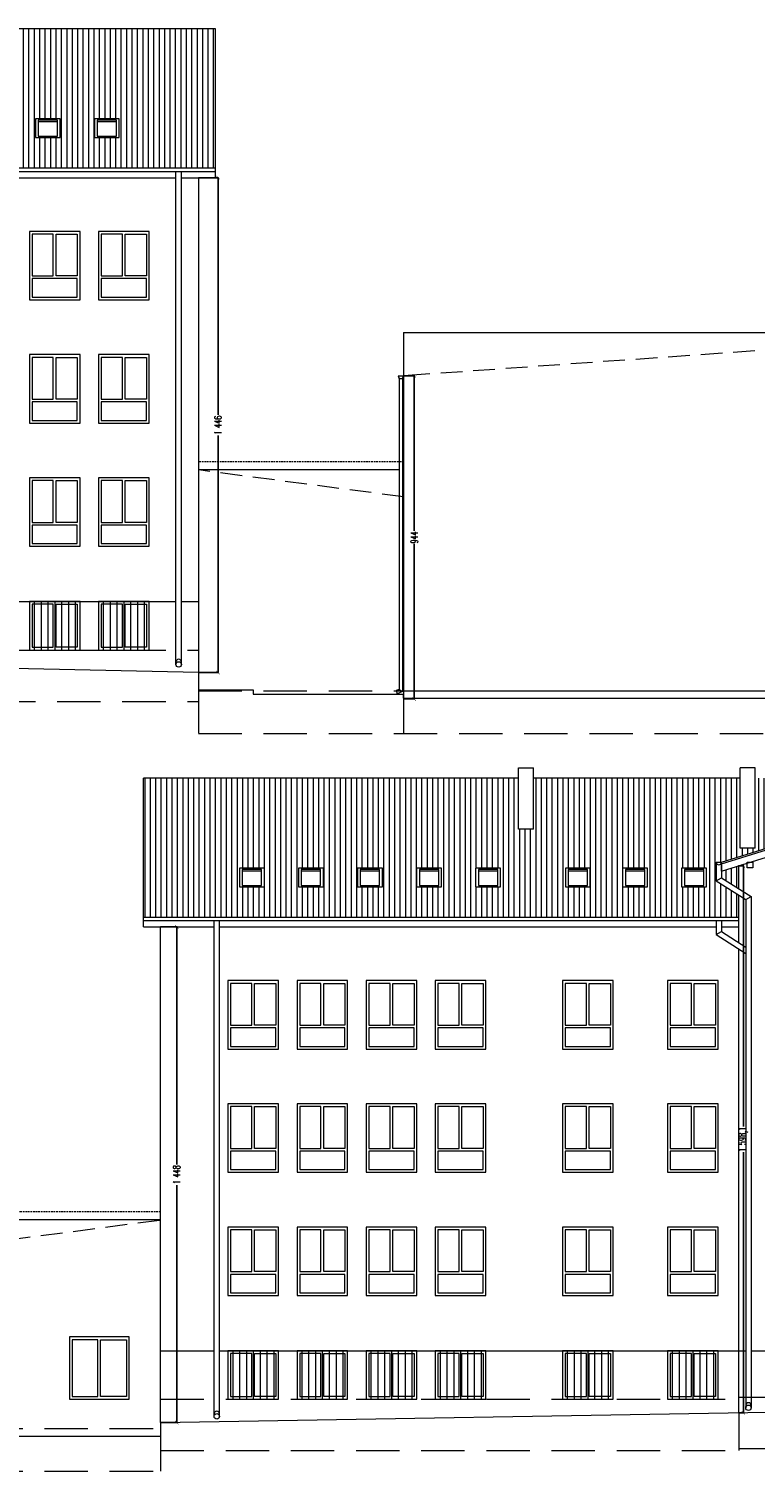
# Model space of a CAD drawing. Header units: centimetres. Extents: x -169503 to -110243, y -22061 to 11368.
# Tile 26 of 37: x -145523 to -143400, y -2502 to 1711. Entities that reach past the tile are written whole.
import ezdxf

# ---------------------------------------------------------------- set-up
doc = ezdxf.new("R2010")
doc.units = ezdxf.units.CM
doc.header["$LTSCALE"] = 10
for name, pattern in [('DASHED', [0.75, 0.5, -0.25]), ('KRESKOWA', [19.05, 12.7, -6.35]), ('UKRYTE', [9.525, 6.35, -3.175])]:
    doc.linetypes.add(name, pattern=pattern)
doc.layers.get('0').update_dxf_attribs({"color": 250})
doc.layers.get('Defpoints').update_dxf_attribs({"color": 250})
for name, color, linetype, lineweight in [('_KRATY', 250, 'Continuous', 15), ('_OKNA', 250, 'Continuous', 15), ('_SC', 250, 'Continuous', 15), ('_WID', 250, 'Continuous', 15)]:
    doc.layers.add(name, color=color, linetype=linetype, lineweight=lineweight)
doc.styles.add('styl1', font='Simplex.SHX', dxfattribs={"width": 0.7})
doc.dimstyles.new('100', dxfattribs={"dimtxt": 20, "dimasz": 10, "dimexe": 1.25, "dimexo": 0, "dimtad": 0, "dimdec": 1, "dimdsep": 46, "dimlunit": 6, "dimtxsty": 'styl1', "dimblk1": 'ARCHTICK', "dimblk2": 'ARCHTICK', "dimsah": 1, "dimcen": 5, "dimclrt": 256, "dimadec": 0, "dimazin": 0, "dimtfac": 1, "dimtdec": 1, "dimtmove": 0, "dimatfit": 3, "dimldrblk": 'ARCHTICK', "dimfxl": 1.25, "dimtolj": 1, "dimtzin": 0, "dimarcsym": 0})

# ---------------------------------------------------------------- blocks, each defined once
blk = doc.blocks.new('_ARCHTICK')
at = {"color": 0, "linetype": 'ByBlock', "const_width": 0.15}
blk.add_lwpolyline([(-0.5, -0.5), (0.5, 0.5)], dxfattribs=at)
blk = doc.blocks.new('*D178')
at = {"layer": '_WID', "color": 0, "lineweight": -2}
for p, q in [((-145027.5, 1276.7), (-144968.8, 1276.7)), ((-144970.1, 1276.7), (-144970.1, 583.6)), ((-144970.1, -169.3), (-144970.1, 523.7)), ((-145027.8, -169.3), (-144968.8, -169.3))]:
    blk.add_line(p, q, dxfattribs=at)
at = {"layer": 'Defpoints', "color": 0}
for p in [(-145027.5, 1276.7), (-144970.1, 1276.7), (-145027.8, -169.3)]:
    blk.add_point(p, dxfattribs=at)
at = {"layer": '_WID', "color": 0, "lineweight": -2, "xscale": 10, "yscale": 10, "zscale": 10}
for p, rotation in [((-144970.1, 1276.7), 90), ((-144970.1, -169.3), 270)]:
    blk.add_blockref('_ARCHTICK', p, dxfattribs=dict(at, rotation=rotation))
at = {"layer": '_WID', "insert": (-144970.1, 553.7), "char_height": 20, "attachment_point": 5, "rotation": 90, "style": 'styl1'}
blk.add_mtext('\\A1;1\xa0446', dxfattribs=at)
blk = doc.blocks.new('*D180')
at = {"layer": '_WID', "color": 0, "lineweight": -2}
for p, q in [((-144427.8, 697.7), (-144395.4, 697.7)), ((-144396.6, 697.7), (-144396.6, 244.6)), ((-144396.6, -246.3), (-144396.6, 206.7)), ((-144427.8, -246.3), (-144395.4, -246.3))]:
    blk.add_line(p, q, dxfattribs=at)
at = {"layer": 'Defpoints', "color": 0}
for p in [(-144427.8, 697.7), (-144427.8, -246.3), (-144396.6, -246.3)]:
    blk.add_point(p, dxfattribs=at)
at = {"layer": '_WID', "color": 0, "lineweight": -2, "xscale": 10, "yscale": 10, "zscale": 10}
for p, rotation in [((-144396.6, 697.7), 90), ((-144396.6, -246.3), 270)]:
    blk.add_blockref('_ARCHTICK', p, dxfattribs=dict(at, rotation=rotation))
at = {"layer": '_WID', "insert": (-144396.6, 225.7), "char_height": 20, "attachment_point": 5, "rotation": 90, "style": 'styl1'}
blk.add_mtext('\\A1;944', dxfattribs=at)
blk = doc.blocks.new('*D183')
at = {"layer": '_WID', "color": 0, "lineweight": -2}
for p, q in [((-143448.4, -733.5), (-143433.4, -733.5)), ((-143434.6, -733.5), (-143434.6, -1495.2)), ((-143434.6, -2331.6), (-143434.6, -1569.8)), ((-143448.4, -2331.6), (-143433.4, -2331.6))]:
    blk.add_line(p, q, dxfattribs=at)
at = {"layer": 'Defpoints', "color": 0}
for p in [(-143448.4, -733.5), (-143448.4, -2331.6), (-143434.6, -2331.6)]:
    blk.add_point(p, dxfattribs=at)
at = {"layer": '_WID', "color": 0, "lineweight": -2, "xscale": 10, "yscale": 10, "zscale": 10}
for p, rotation in [((-143434.6, -733.5), 90), ((-143434.6, -2331.6), 270)]:
    blk.add_blockref('_ARCHTICK', p, dxfattribs=dict(at, rotation=rotation))
at = {"layer": '_WID', "insert": (-143434.6, -1532.5), "char_height": 20, "attachment_point": 5, "rotation": 90, "style": 'styl1'}
blk.add_mtext('\\A1;1\xa0598,1', dxfattribs=at)
blk = doc.blocks.new('*D184')
at = {"layer": '_WID', "color": 0, "lineweight": -2}
for p, q in [((-145138.4, -912.2), (-145089.7, -912.2)), ((-145091, -912.2), (-145091, -1605.9)), ((-145091, -2360.2), (-145091, -1666.5)), ((-145138.4, -2360.2), (-145089.7, -2360.2))]:
    blk.add_line(p, q, dxfattribs=at)
at = {"layer": 'Defpoints', "color": 0}
for p in [(-145138.4, -912.2), (-145091, -912.2), (-145138.4, -2360.2)]:
    blk.add_point(p, dxfattribs=at)
at = {"layer": '_WID', "color": 0, "lineweight": -2, "xscale": 10, "yscale": 10, "zscale": 10}
for p, rotation in [((-145091, -912.2), 90), ((-145091, -2360.2), 270)]:
    blk.add_blockref('_ARCHTICK', p, dxfattribs=dict(at, rotation=rotation))
at = {"layer": '_WID', "insert": (-145091, -1636.2), "char_height": 20, "attachment_point": 5, "rotation": 90, "style": 'styl1'}
blk.add_mtext('\\A1;1\xa0448', dxfattribs=at)

msp = doc.modelspace()

# ---------------------------------------------------------------- hatches: boundary and pattern name
at = {"layer": '_OKNA'}
h = msp.add_hatch(dxfattribs=at)
h.set_pattern_fill('ANSI31', color=256, scale=5, angle=45)
h.set_pattern_definition([(90, (-15046.206, 544.223), (-15.875, 3e-15), [])])
h.paths.add_polyline_path([(-149166.84, 1711.48), (-150042.72, 1711.48), (-150042.72, 1304.17), (-144977.77, 1304.17), (-144977.77, 1711.48), (-146073.99, 1711.48), (-146073.99, 1485.45), (-146117.99, 1485.45), (-146117.99, 1711.48), (-146446.1, 1711.48), (-146446.1, 1485.45), (-146490.1, 1485.45), (-146490.1, 1711.48), (-147521.46, 1711.48), (-147521.46, 1485.45), (-147565.46, 1485.45), (-147565.46, 1711.48), (-147812.84, 1711.48), (-147812.84, 1435.67), (-147856.84, 1435.67), (-147856.84, 1711.48), (-148072.84, 1711.48), (-148072.84, 1485.45), (-148116.84, 1485.45), (-148116.84, 1711.48), (-148902.5, 1711.48), (-148902.5, 1485.45), (-148946.5, 1485.45), (-148946.5, 1711.48), (-149122.84, 1711.48), (-149122.84, 1485.45), (-149166.84, 1485.45)])
h.paths.add_polyline_path([(-149452.49, 1448.76), (-149452.49, 1393.91), (-149524.99, 1393.91), (-149524.99, 1448.76)], flags=16)
h.paths.add_polyline_path([(-149460.49, 1444.76), (-149460.49, 1397.91), (-149516.99, 1397.91), (-149516.99, 1444.76)], flags=0)
h.paths.add_polyline_path([(-149352.49, 1448.76), (-149279.99, 1448.76), (-149279.99, 1393.91), (-149352.49, 1393.91)], flags=16)
h.paths.add_polyline_path([(-149344.49, 1444.76), (-149287.99, 1444.76), (-149287.99, 1397.91), (-149344.49, 1397.91)], flags=0)
h.paths.add_polyline_path([(-149053.04, 1448.76), (-148980.54, 1448.76), (-148980.54, 1393.91), (-149053.04, 1393.91)], flags=16)
h.paths.add_polyline_path([(-149045.04, 1444.76), (-148988.54, 1444.76), (-148988.54, 1397.91), (-149045.04, 1397.91)], flags=0)
h.paths.add_polyline_path([(-148880.54, 1448.76), (-148808.04, 1448.76), (-148808.04, 1393.91), (-148880.54, 1393.91)], flags=16)
h.paths.add_polyline_path([(-148872.54, 1444.76), (-148816.04, 1444.76), (-148816.04, 1397.91), (-148872.54, 1397.91)], flags=0)
h.paths.add_polyline_path([(-148708.04, 1448.76), (-148635.55, 1448.76), (-148635.55, 1393.91), (-148708.04, 1393.91)], flags=16)
h.paths.add_polyline_path([(-148700.04, 1444.76), (-148643.55, 1444.76), (-148643.55, 1397.91), (-148700.04, 1397.91)], flags=0)
h.paths.add_polyline_path([(-148535.55, 1448.76), (-148463.05, 1448.76), (-148463.05, 1393.91), (-148535.55, 1393.91)], flags=16)
h.paths.add_polyline_path([(-148527.55, 1444.76), (-148471.05, 1444.76), (-148471.05, 1397.91), (-148527.55, 1397.91)], flags=0)
h.paths.add_polyline_path([(-148363.05, 1448.76), (-148290.55, 1448.76), (-148290.55, 1393.91), (-148363.05, 1393.91)], flags=16)
h.paths.add_polyline_path([(-148355.05, 1444.76), (-148298.55, 1444.76), (-148298.55, 1397.91), (-148355.05, 1397.91)], flags=0)
h.paths.add_polyline_path([(-148190.55, 1448.76), (-148118.05, 1448.76), (-148118.05, 1393.91), (-148190.55, 1393.91)], flags=16)
h.paths.add_polyline_path([(-148182.55, 1444.76), (-148126.05, 1444.76), (-148126.05, 1397.91), (-148182.55, 1397.91)], flags=0)
h.paths.add_polyline_path([(-148018.05, 1448.76), (-147945.56, 1448.76), (-147945.56, 1393.91), (-148018.05, 1393.91)], flags=16)
h.paths.add_polyline_path([(-148010.05, 1444.76), (-147953.56, 1444.76), (-147953.56, 1397.91), (-148010.05, 1397.91)], flags=0)
h.paths.add_polyline_path([(-147743.04, 1448.76), (-147670.54, 1448.76), (-147670.54, 1393.91), (-147743.04, 1393.91)], flags=16)
h.paths.add_polyline_path([(-147735.04, 1444.76), (-147678.54, 1444.76), (-147678.54, 1397.91), (-147735.04, 1397.91)], flags=0)
h.paths.add_polyline_path([(-147570.54, 1448.76), (-147498.04, 1448.76), (-147498.04, 1393.91), (-147570.54, 1393.91)], flags=16)
h.paths.add_polyline_path([(-147562.54, 1444.76), (-147506.04, 1444.76), (-147506.04, 1397.91), (-147562.54, 1397.91)], flags=0)
h.paths.add_polyline_path([(-147398.04, 1448.76), (-147325.55, 1448.76), (-147325.55, 1393.91), (-147398.04, 1393.91)], flags=16)
h.paths.add_polyline_path([(-147390.04, 1444.76), (-147333.55, 1444.76), (-147333.55, 1397.91), (-147390.04, 1397.91)], flags=0)
h.paths.add_polyline_path([(-147225.55, 1448.76), (-147153.05, 1448.76), (-147153.05, 1393.91), (-147225.55, 1393.91)], flags=16)
h.paths.add_polyline_path([(-147217.55, 1444.76), (-147161.05, 1444.76), (-147161.05, 1397.91), (-147217.55, 1397.91)], flags=0)
h.paths.add_polyline_path([(-147053.05, 1448.76), (-146980.55, 1448.76), (-146980.55, 1393.91), (-147053.05, 1393.91)], flags=16)
h.paths.add_polyline_path([(-147045.05, 1444.76), (-146988.55, 1444.76), (-146988.55, 1397.91), (-147045.05, 1397.91)], flags=0)
h.paths.add_polyline_path([(-146880.55, 1448.76), (-146808.05, 1448.76), (-146808.05, 1393.91), (-146880.55, 1393.91)], flags=16)
h.paths.add_polyline_path([(-146872.55, 1444.76), (-146816.05, 1444.76), (-146816.05, 1397.91), (-146872.55, 1397.91)], flags=0)
h.paths.add_polyline_path([(-146708.05, 1448.76), (-146635.56, 1448.76), (-146635.56, 1393.91), (-146708.05, 1393.91)], flags=16)
h.paths.add_polyline_path([(-146700.05, 1444.76), (-146643.56, 1444.76), (-146643.56, 1397.91), (-146700.05, 1397.91)], flags=0)
h.paths.add_polyline_path([(-146021.3, 1448.76), (-145948.8, 1448.76), (-145948.8, 1393.91), (-146021.3, 1393.91)], flags=16)
h.paths.add_polyline_path([(-146013.3, 1444.76), (-145956.8, 1444.76), (-145956.8, 1397.91), (-146013.3, 1397.91)], flags=0)
h.paths.add_polyline_path([(-145848.8, 1448.76), (-145776.3, 1448.76), (-145776.3, 1393.91), (-145848.8, 1393.91)], flags=16)
h.paths.add_polyline_path([(-145840.8, 1444.76), (-145784.3, 1444.76), (-145784.3, 1397.91), (-145840.8, 1397.91)], flags=0)
h.paths.add_polyline_path([(-145676.3, 1448.76), (-145603.8, 1448.76), (-145603.8, 1393.91), (-145676.3, 1393.91)], flags=16)
h.paths.add_polyline_path([(-145668.3, 1444.76), (-145611.8, 1444.76), (-145611.8, 1397.91), (-145668.3, 1397.91)], flags=0)
h.paths.add_polyline_path([(-145503.8, 1448.76), (-145431.31, 1448.76), (-145431.31, 1393.91), (-145503.8, 1393.91)], flags=16)
h.paths.add_polyline_path([(-145495.8, 1444.76), (-145439.31, 1444.76), (-145439.31, 1397.91), (-145495.8, 1397.91)], flags=0)
h.paths.add_polyline_path([(-145331.31, 1448.76), (-145258.81, 1448.76), (-145258.81, 1393.91), (-145331.31, 1393.91)], flags=16)
h.paths.add_polyline_path([(-145323.31, 1444.76), (-145266.81, 1444.76), (-145266.81, 1397.91), (-145323.31, 1397.91)], flags=0)
h = msp.add_hatch(dxfattribs=at)
h.set_pattern_fill('ANSI31', color=256, scale=5, angle=45)
h.set_pattern_definition([(90, (-25644.946, -1644.63), (-15.875, 3e-15), [])])
h.paths.add_polyline_path([(-140956.33, -740.09), (-140956.33, -794.94), (-141028.83, -794.94), (-141028.83, -740.09)], flags=16)
h.paths.add_polyline_path([(-140964.33, -744.09), (-140964.33, -790.94), (-141020.83, -790.94), (-141020.83, -744.09)], flags=0)
h.paths.add_polyline_path([(-140740.83, -740.09), (-140668.33, -740.09), (-140668.33, -794.94), (-140740.83, -794.94)], flags=16)
h.paths.add_polyline_path([(-140732.83, -744.09), (-140676.33, -744.09), (-140676.33, -790.94), (-140732.83, -790.94)], flags=0)
h.paths.add_polyline_path([(-141128.83, -740.09), (-141128.83, -794.94), (-141201.33, -794.94), (-141201.33, -740.09)], flags=16)
h.paths.add_polyline_path([(-141136.83, -744.09), (-141136.83, -790.94), (-141193.33, -790.94), (-141193.33, -744.09)], flags=0)
h.paths.add_polyline_path([(-140568.33, -740.09), (-140495.83, -740.09), (-140495.83, -794.94), (-140568.33, -794.94)], flags=16)
h.paths.add_polyline_path([(-140560.33, -744.09), (-140503.83, -744.09), (-140503.83, -790.94), (-140560.33, -790.94)], flags=0)
h.paths.add_polyline_path([(-141301.33, -740.09), (-141301.33, -794.94), (-141373.82, -794.94), (-141373.82, -740.09)], flags=16)
h.paths.add_polyline_path([(-141309.33, -744.09), (-141309.33, -790.94), (-141365.82, -790.94), (-141365.82, -744.09)], flags=0)
h.paths.add_polyline_path([(-140395.83, -740.09), (-140323.33, -740.09), (-140323.33, -794.94), (-140395.83, -794.94)], flags=16)
h.paths.add_polyline_path([(-140387.83, -744.09), (-140331.33, -744.09), (-140331.33, -790.94), (-140387.83, -790.94)], flags=0)
h.paths.add_polyline_path([(-141468.75, -740.09), (-141468.75, -794.94), (-141541.25, -794.94), (-141541.25, -740.09)], flags=16)
h.paths.add_polyline_path([(-141476.75, -744.09), (-141476.75, -790.94), (-141533.25, -790.94), (-141533.25, -744.09)], flags=0)
h.paths.add_polyline_path([(-141671.78, -740.09), (-141671.78, -794.94), (-141744.28, -794.94), (-141744.28, -740.09)], flags=16)
h.paths.add_polyline_path([(-141679.78, -744.09), (-141679.78, -790.94), (-141736.28, -790.94), (-141736.28, -744.09)], flags=0)
h.paths.add_polyline_path([(-141839.2, -740.09), (-141839.2, -794.94), (-141911.7, -794.94), (-141911.7, -740.09)], flags=16)
h.paths.add_polyline_path([(-141847.2, -744.09), (-141847.2, -790.94), (-141903.7, -790.94), (-141903.7, -744.09)], flags=0)
h.paths.add_polyline_path([(-143542.54, -740.09), (-143542.54, -794.94), (-143615.03, -794.94), (-143615.03, -740.09)], flags=16)
h.paths.add_polyline_path([(-143550.54, -744.09), (-143550.54, -790.94), (-143607.03, -790.94), (-143607.03, -744.09)], flags=0)
h.paths.add_polyline_path([(-143715.03, -740.09), (-143715.03, -794.94), (-143787.53, -794.94), (-143787.53, -740.09)], flags=16)
h.paths.add_polyline_path([(-143723.03, -744.09), (-143723.03, -790.94), (-143779.53, -790.94), (-143779.53, -744.09)], flags=0)
h.paths.add_polyline_path([(-143882.46, -740.09), (-143882.46, -794.94), (-143954.95, -794.94), (-143954.95, -740.09)], flags=16)
h.paths.add_polyline_path([(-143890.46, -744.09), (-143890.46, -790.94), (-143946.95, -790.94), (-143946.95, -744.09)], flags=0)
h.paths.add_polyline_path([(-144144.8, -740.09), (-144144.8, -794.94), (-144217.3, -794.94), (-144217.3, -740.09)], flags=16)
h.paths.add_polyline_path([(-144152.8, -744.09), (-144152.8, -790.94), (-144209.3, -790.94), (-144209.3, -744.09)], flags=0)
h.paths.add_polyline_path([(-144317.3, -740.09), (-144317.3, -794.94), (-144389.8, -794.94), (-144389.8, -740.09)], flags=16)
h.paths.add_polyline_path([(-144325.3, -744.09), (-144325.3, -790.94), (-144381.8, -790.94), (-144381.8, -744.09)], flags=0)
h.paths.add_polyline_path([(-144489.8, -740.09), (-144489.8, -794.94), (-144562.29, -794.94), (-144562.29, -740.09)], flags=16)
h.paths.add_polyline_path([(-144497.8, -744.09), (-144497.8, -790.94), (-144554.29, -790.94), (-144554.29, -744.09)], flags=0)
h.paths.add_polyline_path([(-144662.29, -740.09), (-144662.29, -794.94), (-144734.79, -794.94), (-144734.79, -740.09)], flags=16)
h.paths.add_polyline_path([(-144670.29, -744.09), (-144670.29, -790.94), (-144726.79, -790.94), (-144726.79, -744.09)], flags=0)
h.paths.add_polyline_path([(-144834.79, -740.09), (-144834.79, -794.94), (-144907.29, -794.94), (-144907.29, -740.09)], flags=16)
h.paths.add_polyline_path([(-144842.79, -744.09), (-144842.79, -790.94), (-144899.29, -790.94), (-144899.29, -744.09)], flags=0)
h.paths.add_polyline_path([(-143498.37, -749.04), (-143498.37, -768.42), (-143448.37, -800.34), (-143448.37, -733.47)])
h.paths.add_polyline_path([(-143514.37, -722.86), (-143498.37, -722.86), (-142710.37, -477.37), (-143400.15, -477.37), (-143400.15, -681.8), (-143444.15, -681.8), (-143444.15, -477.37), (-144048.15, -477.37), (-144048.15, -626.8), (-144092.15, -626.8), (-144092.15, -477.37), (-145188.37, -477.37), (-145188.37, -884.68), (-143448.37, -884.68), (-143448.37, -819.32), (-143514.37, -777.19)])
h.paths.add_polyline_path([(-141906.37, -777.19), (-141972.37, -819.32), (-141972.37, -884.68), (-140123.41, -884.68), (-140123.41, -477.37), (-141603.37, -477.37), (-141603.37, -626.8), (-141647.37, -626.8), (-141647.37, -477.37), (-141976.6, -477.37), (-141976.6, -681.8), (-142020.6, -681.8), (-142020.6, -477.37), (-142710.37, -477.37), (-141922.37, -722.86), (-141906.37, -722.86)])
h.paths.add_polyline_path([(-141972.37, -800.34), (-141922.37, -768.42), (-141922.37, -749.04), (-141972.37, -733.47)])

# ---------------------------------------------------------------- linework, layer by layer
at = {"layer": '_KRATY'}
for p, q in [((-145507.72, 38.69), (-145507.72, -103.31)), ((-145487.72, 38.69), (-145487.72, -103.31)), ((-145467.72, 38.69), (-145467.72, -103.31)), ((-145447.72, 38.69), (-145447.72, -103.31)), ((-145427.72, 38.69), (-145427.72, -103.31)), ((-145407.72, 38.69), (-145407.72, -103.31)), ((-145387.72, 38.69), (-145387.72, -103.31)), ((-145305.72, 38.69), (-145305.72, -103.31)), ((-145285.72, 38.69), (-145285.72, -103.31)), ((-145265.72, 38.69), (-145265.72, -103.31)), ((-145245.72, 38.69), (-145245.72, -103.31)), ((-145225.72, 38.69), (-145225.72, -103.31)), ((-145205.72, 38.69), (-145205.72, -103.31)), ((-145185.72, 38.69), (-145185.72, -103.31)), ((-144927.37, -2150.17), (-144927.37, -2292.17)), ((-144907.37, -2150.17), (-144907.37, -2292.17)), ((-144887.37, -2150.17), (-144887.37, -2292.17)), ((-144867.37, -2150.17), (-144867.37, -2292.17)), ((-144847.37, -2150.17), (-144847.37, -2292.17)), ((-144827.37, -2150.17), (-144827.37, -2292.17)), ((-144807.37, -2150.17), (-144807.37, -2292.17)), ((-144725.37, -2150.17), (-144725.37, -2292.17)), ((-144705.37, -2150.17), (-144705.37, -2292.17)), ((-144685.37, -2150.17), (-144685.37, -2292.17)), ((-144665.37, -2150.17), (-144665.37, -2292.17)), ((-144645.37, -2150.17), (-144645.37, -2292.17)), ((-144625.37, -2150.17), (-144625.37, -2292.17)), ((-144605.37, -2150.17), (-144605.37, -2292.17)), ((-144523.37, -2150.17), (-144523.37, -2292.17)), ((-144503.37, -2150.17), (-144503.37, -2292.17)), ((-144483.37, -2150.17), (-144483.37, -2292.17)), ((-144463.37, -2150.17), (-144463.37, -2292.17)), ((-144443.37, -2150.17), (-144443.37, -2292.17)), ((-144423.37, -2150.17), (-144423.37, -2292.17)), ((-144403.37, -2150.17), (-144403.37, -2292.17)), ((-144321.37, -2150.17), (-144321.37, -2292.17)), ((-144301.37, -2150.17), (-144301.37, -2292.17)), ((-144281.37, -2150.17), (-144281.37, -2292.17)), ((-144261.37, -2150.17), (-144261.37, -2292.17)), ((-144241.37, -2150.17), (-144241.37, -2292.17)), ((-144221.37, -2150.17), (-144221.37, -2292.17)), ((-144201.37, -2150.17), (-144201.37, -2292.17)), ((-143949.37, -2150.17), (-143949.37, -2292.17)), ((-143929.37, -2150.17), (-143929.37, -2292.17)), ((-143909.37, -2150.17), (-143909.37, -2292.17)), ((-143889.37, -2150.17), (-143889.37, -2292.17)), ((-143869.37, -2150.17), (-143869.37, -2292.17)), ((-143849.37, -2150.17), (-143849.37, -2292.17)), ((-143829.37, -2150.17), (-143829.37, -2292.17)), ((-143642.37, -2150.17), (-143642.37, -2292.17)), ((-143622.37, -2150.17), (-143622.37, -2292.17)), ((-143602.37, -2150.17), (-143602.37, -2292.17)), ((-143582.37, -2150.17), (-143582.37, -2292.17)), ((-143562.37, -2150.17), (-143562.37, -2292.17)), ((-143542.37, -2150.17), (-143542.37, -2292.17)), ((-143522.37, -2150.17), (-143522.37, -2292.17))]:
    msp.add_line(p, q, dxfattribs=at)
at = {"layer": '_OKNA'}
for p, q in [((-145495.8, 1440.76, -3226.13), (-145439.31, 1440.76, -3226.13)), ((-145323.31, 1440.76, -3226.13), (-145266.81, 1440.76, -3226.13)), ((-144899.29, -748.09, 3223.85), (-144842.79, -748.09, 3223.85)), ((-144726.79, -748.09, 3223.85), (-144670.29, -748.09, 3223.85)), ((-144554.29, -748.09, 3223.85), (-144497.8, -748.09, 3223.85)), ((-144381.8, -748.09, 3223.85), (-144325.3, -748.09, 3223.85)), ((-144209.3, -748.09, 3223.85), (-144152.8, -748.09, 3223.85)), ((-143946.95, -748.09, 3221.48), (-143890.46, -748.09, 3221.48)), ((-143779.53, -748.09, 3223.85), (-143723.03, -748.09, 3223.85)), ((-143607.03, -748.09, 3223.85), (-143550.54, -748.09, 3223.85))]:
    msp.add_line(p, q, dxfattribs=at)
for points, elevation in [([(-145495.8, 1397.91), (-145439.31, 1397.91), (-145439.31, 1444.76), (-145495.8, 1444.76)], -3226.13), ([(-145323.31, 1397.91), (-145266.81, 1397.91), (-145266.81, 1444.76), (-145323.31, 1444.76)], -3226.13), ([(-144899.29, -790.94), (-144842.79, -790.94), (-144842.79, -744.09), (-144899.29, -744.09)], 3223.85), ([(-144726.79, -790.94), (-144670.29, -790.94), (-144670.29, -744.09), (-144726.79, -744.09)], 3223.85), ([(-144554.29, -790.94), (-144497.8, -790.94), (-144497.8, -744.09), (-144554.29, -744.09)], 3223.85), ([(-144381.8, -790.94), (-144325.3, -790.94), (-144325.3, -744.09), (-144381.8, -744.09)], 3223.85), ([(-144209.3, -790.94), (-144152.8, -790.94), (-144152.8, -744.09), (-144209.3, -744.09)], 3223.85), ([(-143946.95, -790.94), (-143890.46, -790.94), (-143890.46, -744.09), (-143946.95, -744.09)], 3221.48), ([(-143779.53, -790.94), (-143723.03, -790.94), (-143723.03, -744.09), (-143779.53, -744.09)], 3223.85), ([(-143607.03, -790.94), (-143550.54, -790.94), (-143550.54, -744.09), (-143607.03, -744.09)], 3223.85)]:
    msp.add_lwpolyline(points, close=True, dxfattribs=dict(at, elevation=elevation))
for points in [[(-145513.72, 989.69), (-145451.72, 989.69), (-145451.72, 1111.69), (-145513.72, 1111.69)], [(-145381.72, 989.69), (-145443.72, 989.69), (-145443.72, 1111.69), (-145381.72, 1111.69)], [(-145311.72, 989.69), (-145249.72, 989.69), (-145249.72, 1111.69), (-145311.72, 1111.69)], [(-145179.72, 989.69), (-145241.72, 989.69), (-145241.72, 1111.69), (-145179.72, 1111.69)], [(-145513.72, 927.69), (-145381.72, 927.69), (-145381.72, 981.69), (-145513.72, 981.69)], [(-145311.72, 927.69), (-145179.72, 927.69), (-145179.72, 981.69), (-145311.72, 981.69)], [(-145513.72, 629.69), (-145451.72, 629.69), (-145451.72, 751.69), (-145513.72, 751.69)], [(-145381.72, 629.69), (-145443.72, 629.69), (-145443.72, 751.69), (-145381.72, 751.69)], [(-145311.72, 629.69), (-145249.72, 629.69), (-145249.72, 751.69), (-145311.72, 751.69)], [(-145179.72, 629.69), (-145241.72, 629.69), (-145241.72, 751.69), (-145179.72, 751.69)], [(-145513.72, 567.69), (-145381.72, 567.69), (-145381.72, 621.69), (-145513.72, 621.69)], [(-145311.72, 567.69), (-145179.72, 567.69), (-145179.72, 621.69), (-145311.72, 621.69)], [(-145513.72, 269.69), (-145451.72, 269.69), (-145451.72, 391.69), (-145513.72, 391.69)], [(-145381.72, 269.69), (-145443.72, 269.69), (-145443.72, 391.69), (-145381.72, 391.69)], [(-145311.72, 269.69), (-145249.72, 269.69), (-145249.72, 391.69), (-145311.72, 391.69)], [(-145179.72, 269.69), (-145241.72, 269.69), (-145241.72, 391.69), (-145179.72, 391.69)], [(-145513.72, 207.69), (-145381.72, 207.69), (-145381.72, 261.69), (-145513.72, 261.69)], [(-145311.72, 207.69), (-145179.72, 207.69), (-145179.72, 261.69), (-145311.72, 261.69)], [(-145513.72, -95.31), (-145451.72, -95.31), (-145451.72, 30.69), (-145513.72, 30.69)], [(-145381.72, -95.31), (-145443.72, -95.31), (-145443.72, 30.69), (-145381.72, 30.69)], [(-145311.72, -95.31), (-145249.72, -95.31), (-145249.72, 30.69), (-145311.72, 30.69)], [(-145179.72, -95.31), (-145241.72, -95.31), (-145241.72, 30.69), (-145179.72, 30.69)], [(-144933.37, -1199.17), (-144871.37, -1199.17), (-144871.37, -1077.17), (-144933.37, -1077.17)], [(-144801.37, -1199.17), (-144863.37, -1199.17), (-144863.37, -1077.17), (-144801.37, -1077.17)], [(-144731.37, -1199.17), (-144669.37, -1199.17), (-144669.37, -1077.17), (-144731.37, -1077.17)], [(-144599.37, -1199.17), (-144661.37, -1199.17), (-144661.37, -1077.17), (-144599.37, -1077.17)], [(-144529.37, -1199.17), (-144467.37, -1199.17), (-144467.37, -1077.17), (-144529.37, -1077.17)], [(-144397.37, -1199.17), (-144459.37, -1199.17), (-144459.37, -1077.17), (-144397.37, -1077.17)], [(-144327.37, -1199.17), (-144265.37, -1199.17), (-144265.37, -1077.17), (-144327.37, -1077.17)], [(-144195.37, -1199.17), (-144257.37, -1199.17), (-144257.37, -1077.17), (-144195.37, -1077.17)], [(-143955.37, -1199.17), (-143893.37, -1199.17), (-143893.37, -1077.17), (-143955.37, -1077.17)], [(-143823.37, -1199.17), (-143885.37, -1199.17), (-143885.37, -1077.17), (-143823.37, -1077.17)], [(-143648.37, -1199.17), (-143586.37, -1199.17), (-143586.37, -1077.17), (-143648.37, -1077.17)], [(-143516.37, -1199.17), (-143578.37, -1199.17), (-143578.37, -1077.17), (-143516.37, -1077.17)], [(-144933.37, -1261.17), (-144801.37, -1261.17), (-144801.37, -1207.17), (-144933.37, -1207.17)], [(-144731.37, -1261.17), (-144599.37, -1261.17), (-144599.37, -1207.17), (-144731.37, -1207.17)], [(-144529.37, -1261.17), (-144397.37, -1261.17), (-144397.37, -1207.17), (-144529.37, -1207.17)], [(-144327.37, -1261.17), (-144195.37, -1261.17), (-144195.37, -1207.17), (-144327.37, -1207.17)], [(-143955.37, -1261.17), (-143823.37, -1261.17), (-143823.37, -1207.17), (-143955.37, -1207.17)], [(-143648.37, -1261.17), (-143516.37, -1261.17), (-143516.37, -1207.17), (-143648.37, -1207.17)], [(-144933.37, -1559.17), (-144871.37, -1559.17), (-144871.37, -1437.17), (-144933.37, -1437.17)], [(-144801.37, -1559.17), (-144863.37, -1559.17), (-144863.37, -1437.17), (-144801.37, -1437.17)], [(-144731.37, -1559.17), (-144669.37, -1559.17), (-144669.37, -1437.17), (-144731.37, -1437.17)], [(-144599.37, -1559.17), (-144661.37, -1559.17), (-144661.37, -1437.17), (-144599.37, -1437.17)], [(-144529.37, -1559.17), (-144467.37, -1559.17), (-144467.37, -1437.17), (-144529.37, -1437.17)], [(-144397.37, -1559.17), (-144459.37, -1559.17), (-144459.37, -1437.17), (-144397.37, -1437.17)], [(-144327.37, -1559.17), (-144265.37, -1559.17), (-144265.37, -1437.17), (-144327.37, -1437.17)], [(-144195.37, -1559.17), (-144257.37, -1559.17), (-144257.37, -1437.17), (-144195.37, -1437.17)], [(-143955.37, -1559.17), (-143893.37, -1559.17), (-143893.37, -1437.17), (-143955.37, -1437.17)], [(-143823.37, -1559.17), (-143885.37, -1559.17), (-143885.37, -1437.17), (-143823.37, -1437.17)], [(-143648.37, -1559.17), (-143586.37, -1559.17), (-143586.37, -1437.17), (-143648.37, -1437.17)], [(-143516.37, -1559.17), (-143578.37, -1559.17), (-143578.37, -1437.17), (-143516.37, -1437.17)], [(-144933.37, -1621.17), (-144801.37, -1621.17), (-144801.37, -1567.17), (-144933.37, -1567.17)], [(-144731.37, -1621.17), (-144599.37, -1621.17), (-144599.37, -1567.17), (-144731.37, -1567.17)], [(-144529.37, -1621.17), (-144397.37, -1621.17), (-144397.37, -1567.17), (-144529.37, -1567.17)], [(-144327.37, -1621.17), (-144195.37, -1621.17), (-144195.37, -1567.17), (-144327.37, -1567.17)], [(-143955.37, -1621.17), (-143823.37, -1621.17), (-143823.37, -1567.17), (-143955.37, -1567.17)], [(-143648.37, -1621.17), (-143516.37, -1621.17), (-143516.37, -1567.17), (-143648.37, -1567.17)], [(-144933.37, -1919.17), (-144871.37, -1919.17), (-144871.37, -1797.17), (-144933.37, -1797.17)], [(-144801.37, -1919.17), (-144863.37, -1919.17), (-144863.37, -1797.17), (-144801.37, -1797.17)], [(-144731.37, -1919.17), (-144669.37, -1919.17), (-144669.37, -1797.17), (-144731.37, -1797.17)], [(-144599.37, -1919.17), (-144661.37, -1919.17), (-144661.37, -1797.17), (-144599.37, -1797.17)], [(-144529.37, -1919.17), (-144467.37, -1919.17), (-144467.37, -1797.17), (-144529.37, -1797.17)], [(-144397.37, -1919.17), (-144459.37, -1919.17), (-144459.37, -1797.17), (-144397.37, -1797.17)], [(-144327.37, -1919.17), (-144265.37, -1919.17), (-144265.37, -1797.17), (-144327.37, -1797.17)], [(-144195.37, -1919.17), (-144257.37, -1919.17), (-144257.37, -1797.17), (-144195.37, -1797.17)], [(-143955.37, -1919.17), (-143893.37, -1919.17), (-143893.37, -1797.17), (-143955.37, -1797.17)], [(-143823.37, -1919.17), (-143885.37, -1919.17), (-143885.37, -1797.17), (-143823.37, -1797.17)], [(-143648.37, -1919.17), (-143586.37, -1919.17), (-143586.37, -1797.17), (-143648.37, -1797.17)], [(-143516.37, -1919.17), (-143578.37, -1919.17), (-143578.37, -1797.17), (-143516.37, -1797.17)], [(-144933.37, -1981.17), (-144801.37, -1981.17), (-144801.37, -1927.17), (-144933.37, -1927.17)], [(-144731.37, -1981.17), (-144599.37, -1981.17), (-144599.37, -1927.17), (-144731.37, -1927.17)], [(-144529.37, -1981.17), (-144397.37, -1981.17), (-144397.37, -1927.17), (-144529.37, -1927.17)], [(-144327.37, -1981.17), (-144195.37, -1981.17), (-144195.37, -1927.17), (-144327.37, -1927.17)], [(-143955.37, -1981.17), (-143823.37, -1981.17), (-143823.37, -1927.17), (-143955.37, -1927.17)], [(-143648.37, -1981.17), (-143516.37, -1981.17), (-143516.37, -1927.17), (-143648.37, -1927.17)], [(-145396.87, -2284.17), (-145321.37, -2284.17), (-145321.37, -2118.17), (-145396.87, -2118.17)], [(-145237.87, -2284.17), (-145313.37, -2284.17), (-145313.37, -2118.17), (-145237.87, -2118.17)], [(-144933.37, -2284.17), (-144871.37, -2284.17), (-144871.37, -2158.17), (-144933.37, -2158.17)], [(-144801.37, -2284.17), (-144863.37, -2284.17), (-144863.37, -2158.17), (-144801.37, -2158.17)], [(-144731.37, -2284.17), (-144669.37, -2284.17), (-144669.37, -2158.17), (-144731.37, -2158.17)], [(-144599.37, -2284.17), (-144661.37, -2284.17), (-144661.37, -2158.17), (-144599.37, -2158.17)], [(-144529.37, -2284.17), (-144467.37, -2284.17), (-144467.37, -2158.17), (-144529.37, -2158.17)], [(-144397.37, -2284.17), (-144459.37, -2284.17), (-144459.37, -2158.17), (-144397.37, -2158.17)], [(-144327.37, -2284.17), (-144265.37, -2284.17), (-144265.37, -2158.17), (-144327.37, -2158.17)], [(-144195.37, -2284.17), (-144257.37, -2284.17), (-144257.37, -2158.17), (-144195.37, -2158.17)], [(-143955.37, -2284.17), (-143893.37, -2284.17), (-143893.37, -2158.17), (-143955.37, -2158.17)], [(-143823.37, -2284.17), (-143885.37, -2284.17), (-143885.37, -2158.17), (-143823.37, -2158.17)], [(-143648.37, -2284.17), (-143586.37, -2284.17), (-143586.37, -2158.17), (-143648.37, -2158.17)], [(-143516.37, -2284.17), (-143578.37, -2284.17), (-143578.37, -2158.17), (-143516.37, -2158.17)]]:
    msp.add_lwpolyline(points, close=True, dxfattribs=at)
at = {"layer": '_SC', "linetype": 'UKRYTE'}
msp.add_line((-142640.77, 824.69), (-144427.77, 697.69), dxfattribs=at)
at = {"layer": '_SC'}
for p, q in [((-145027.77, -169.31), (-149090.8, -81.31)), ((-145027.77, -169.31), (-145027.77, -219.31)), ((-145027.77, -219.31), (-144867.77, -219.31)), ((-144867.77, -219.31), (-144867.77, -232.31)), ((-144867.77, -232.31), (-144427.77, -232.31)), ((-144427.77, -244.31), (-144427.77, -232.31)), ((-144427.77, -244.31), (-142595.77, -244.31)), ((-145138.37, -2360.17), (-140173.37, -2276.17)), ((-146832.37, -2400.17), (-145138.37, -2400.17)), ((-145138.37, -2360.17), (-145138.37, -2400.17))]:
    msp.add_line(p, q, dxfattribs=at)
at = {"layer": '_WID'}
for p, q in [((-144977.77, 1711.48), (-146073.99, 1711.48)), ((-144977.77, 1276.69), (-144977.77, 1711.48)), ((-144977.77, 1304.17), (-150042.72, 1304.17)), ((-144977.77, 1294.17), (-150042.72, 1294.17)), ((-145949.46, 1276.69), (-145093.19, 1276.69)), ((-145093.19, -145.37), (-145093.19, 1294.17)), ((-145077.19, -145.37), (-145077.19, 1294.17)), ((-145077.19, 1276.69), (-144977.77, 1276.69)), ((-145027.77, 1276.69), (-145027.77, -169.31)), ((-144427.77, 824.69), (-144427.77, -244.31)), ((-144427.77, 824.69), (-142600.77, 824.69)), ((-144443.77, 697.69), (-144427.77, 697.69)), ((-144440.77, 422.69), (-145027.77, 422.69)), ((-144427.77, 422.69), (-144430.77, 422.69)), ((-145949.46, 38.69), (-145093.19, 38.69)), ((-145077.19, 38.69), (-145027.77, 38.69)), ((-144450, -221.98), (-144446.19, -231.22)), ((-144440.77, -218.16), (-144430.77, -224.86)), ((-144427.77, -222.31), (-142595.77, -222.31)), ((-144092.15, -626.8), (-144092.15, -447.37)), ((-144092.15, -447.37), (-144048.15, -447.37)), ((-144048.15, -626.8), (-144048.15, -447.37)), ((-143444.15, -681.8), (-143444.15, -447.37)), ((-143400.15, -447.37), (-143444.15, -447.37)), ((-143400.15, -681.8), (-143400.15, -447.37)), ((-145188.37, -912.17), (-145188.37, -477.37)), ((-144092.15, -477.37), (-145188.37, -477.37)), ((-143444.15, -477.37), (-144048.15, -477.37)), ((-143498.37, -722.86), (-142710.37, -477.37)), ((-143498.37, -727.86), (-142710.37, -482.37)), ((-143498.37, -749.04), (-142710.37, -503.56)), ((-144048.15, -626.8), (-144092.15, -626.8)), ((-143400.15, -681.8), (-143444.15, -681.8)), ((-143514.37, -722.86), (-143498.37, -722.86)), ((-143498.37, -749.04), (-143498.37, -722.86)), ((-143448.37, -800.34), (-143448.37, -733.47)), ((-143514.37, -777.19), (-143498.37, -768.42)), ((-143448.37, -957.77), (-143448.37, -819.32)), ((-143427.77, -832.47), (-143411.77, -823.7)), ((-143448.37, -884.68), (-145188.37, -884.68)), ((-143448.37, -894.68), (-145188.37, -894.68)), ((-145188.37, -912.17), (-144981.95, -912.17)), ((-145138.37, -2360.17), (-145138.37, -912.17)), ((-144981.95, -2342.14), (-144981.95, -894.68)), ((-144965.95, -2342.14), (-144965.95, -894.68)), ((-144965.95, -912.17), (-143514.37, -912.17)), ((-143514.37, -934.62), (-143498.37, -925.85)), ((-143498.37, -912.17), (-143448.37, -912.17)), ((-143448.37, -2331.57), (-143448.37, -976.75)), ((-145138.37, -1768.17), (-145771.37, -1768.17)), ((-145138.37, -2150.17), (-144981.95, -2150.17)), ((-144965.95, -2150.17), (-143427.77, -2150.17)), ((-143411.77, -2150.17), (-142008.97, -2150.17))]:
    msp.add_line(p, q, dxfattribs=at)
at = {"layer": '_WID', "linetype": 'DASHED'}
for p, q in [((-144427.77, 446.69), (-145027.77, 446.69)), ((-145138.37, -1744.17), (-145771.37, -1744.17))]:
    msp.add_line(p, q, dxfattribs=at)
at = {"layer": '_WID', "linetype": 'UKRYTE'}
for p, q in [((-144427.77, 344.18), (-145027.77, 422.69)), ((-145771.37, -1850.99), (-145138.37, -1768.17))]:
    msp.add_line(p, q, dxfattribs=at)
at = {"layer": '_WID', "linetype": 'KRESKOWA'}
for p, q in [((-147345.72, -103.31), (-145027.77, -103.31)), ((-145027.77, -219.31), (-145027.77, -347.31)), ((-145027.77, -222.31), (-144427.77, -222.31)), ((-144427.77, -244.31), (-144427.77, -347.31)), ((-147345.68, -253.31), (-145027.77, -253.31)), ((-145027.77, -347.31), (-142595.77, -347.31)), ((-145138.37, -2292.17), (-143448.37, -2292.17)), ((-143448.37, -2286.17), (-141972.37, -2286.17)), ((-143448.37, -2331.57), (-143448.37, -2442.17)), ((-147573.09, -2377.17), (-145138.37, -2377.17)), ((-145138.37, -2400.17), (-145138.37, -2502.17)), ((-145138.37, -2442.17), (-143448.37, -2442.17)), ((-143448.37, -2436.17), (-141972.37, -2436.17)), ((-147573.09, -2502.17), (-145138.37, -2502.17))]:
    msp.add_line(p, q, dxfattribs=at)
at = {"layer": '_WID'}
for points, elevation in [([(-145503.8, 1393.91), (-145431.31, 1393.91), (-145431.31, 1448.76), (-145503.8, 1448.76)], -3226.13), ([(-145331.31, 1393.91), (-145258.81, 1393.91), (-145258.81, 1448.76), (-145331.31, 1448.76)], -3226.13), ([(-144907.29, -794.94), (-144834.79, -794.94), (-144834.79, -740.09), (-144907.29, -740.09)], 3223.85), ([(-144734.79, -794.94), (-144662.29, -794.94), (-144662.29, -740.09), (-144734.79, -740.09)], 3223.85), ([(-144562.29, -794.94), (-144489.8, -794.94), (-144489.8, -740.09), (-144562.29, -740.09)], 3223.85), ([(-144389.8, -794.94), (-144317.3, -794.94), (-144317.3, -740.09), (-144389.8, -740.09)], 3223.85), ([(-144217.3, -794.94), (-144144.8, -794.94), (-144144.8, -740.09), (-144217.3, -740.09)], 3223.85), ([(-143954.95, -794.94), (-143882.46, -794.94), (-143882.46, -740.09), (-143954.95, -740.09)], 3221.48), ([(-143787.53, -794.94), (-143715.03, -794.94), (-143715.03, -740.09), (-143787.53, -740.09)], 3223.85), ([(-143615.03, -794.94), (-143542.54, -794.94), (-143542.54, -740.09), (-143615.03, -740.09)], 3223.85)]:
    msp.add_lwpolyline(points, close=True, dxfattribs=dict(at, elevation=elevation))
for points in [[(-145521.72, 919.69), (-145373.72, 919.69), (-145373.72, 1119.69), (-145521.72, 1119.69)], [(-145319.72, 919.69), (-145171.72, 919.69), (-145171.72, 1119.69), (-145319.72, 1119.69)], [(-145521.72, 559.69), (-145373.72, 559.69), (-145373.72, 759.69), (-145521.72, 759.69)], [(-145319.72, 559.69), (-145171.72, 559.69), (-145171.72, 759.69), (-145319.72, 759.69)], [(-145521.72, 199.69), (-145373.72, 199.69), (-145373.72, 399.69), (-145521.72, 399.69)], [(-145319.72, 199.69), (-145171.72, 199.69), (-145171.72, 399.69), (-145319.72, 399.69)], [(-145521.72, -103.31), (-145373.72, -103.31), (-145373.72, 38.69), (-145521.72, 38.69)], [(-145319.72, -103.31), (-145171.72, -103.31), (-145171.72, 38.69), (-145319.72, 38.69)], [(-143423.33, -723.17), (-143407.33, -723.17), (-143407.33, -739.17), (-143423.33, -739.17)], [(-144941.37, -1269.17), (-144793.37, -1269.17), (-144793.37, -1069.17), (-144941.37, -1069.17)], [(-144739.37, -1269.17), (-144591.37, -1269.17), (-144591.37, -1069.17), (-144739.37, -1069.17)], [(-144537.37, -1269.17), (-144389.37, -1269.17), (-144389.37, -1069.17), (-144537.37, -1069.17)], [(-144335.37, -1269.17), (-144187.37, -1269.17), (-144187.37, -1069.17), (-144335.37, -1069.17)], [(-143963.37, -1269.17), (-143815.37, -1269.17), (-143815.37, -1069.17), (-143963.37, -1069.17)], [(-143656.37, -1269.17), (-143508.37, -1269.17), (-143508.37, -1069.17), (-143656.37, -1069.17)], [(-144941.37, -1629.17), (-144793.37, -1629.17), (-144793.37, -1429.17), (-144941.37, -1429.17)], [(-144739.37, -1629.17), (-144591.37, -1629.17), (-144591.37, -1429.17), (-144739.37, -1429.17)], [(-144537.37, -1629.17), (-144389.37, -1629.17), (-144389.37, -1429.17), (-144537.37, -1429.17)], [(-144335.37, -1629.17), (-144187.37, -1629.17), (-144187.37, -1429.17), (-144335.37, -1429.17)], [(-143963.37, -1629.17), (-143815.37, -1629.17), (-143815.37, -1429.17), (-143963.37, -1429.17)], [(-143656.37, -1629.17), (-143508.37, -1629.17), (-143508.37, -1429.17), (-143656.37, -1429.17)], [(-144941.37, -1989.17), (-144793.37, -1989.17), (-144793.37, -1789.17), (-144941.37, -1789.17)], [(-144739.37, -1989.17), (-144591.37, -1989.17), (-144591.37, -1789.17), (-144739.37, -1789.17)], [(-144537.37, -1989.17), (-144389.37, -1989.17), (-144389.37, -1789.17), (-144537.37, -1789.17)], [(-144335.37, -1989.17), (-144187.37, -1989.17), (-144187.37, -1789.17), (-144335.37, -1789.17)], [(-143963.37, -1989.17), (-143815.37, -1989.17), (-143815.37, -1789.17), (-143963.37, -1789.17)], [(-143656.37, -1989.17), (-143508.37, -1989.17), (-143508.37, -1789.17), (-143656.37, -1789.17)], [(-145404.87, -2292.17), (-145229.87, -2292.17), (-145229.87, -2110.17), (-145404.87, -2110.17)], [(-144941.37, -2292.17), (-144793.37, -2292.17), (-144793.37, -2150.17), (-144941.37, -2150.17)], [(-144739.37, -2292.17), (-144591.37, -2292.17), (-144591.37, -2150.17), (-144739.37, -2150.17)], [(-144537.37, -2292.17), (-144389.37, -2292.17), (-144389.37, -2150.17), (-144537.37, -2150.17)], [(-144335.37, -2292.17), (-144187.37, -2292.17), (-144187.37, -2150.17), (-144335.37, -2150.17)], [(-143963.37, -2292.17), (-143815.37, -2292.17), (-143815.37, -2150.17), (-143963.37, -2150.17)], [(-143656.37, -2292.17), (-143508.37, -2292.17), (-143508.37, -2150.17), (-143656.37, -2150.17)]]:
    msp.add_lwpolyline(points, close=True, dxfattribs=at)
for points in [[(-144440.77, 691.44), (-144440.77, -218.16), (-144450, -221.98)], [(-144430.77, 691.44), (-144430.77, -224.86), (-144446.19, -231.22)], [(-143514.37, -722.86), (-143514.37, -777.19), (-143427.77, -832.47), (-143427.77, -2317.09)], [(-143498.37, -730.86), (-143498.37, -768.42), (-143411.77, -823.7), (-143411.77, -2317.09)], [(-143514.37, -894.68), (-143514.37, -934.62), (-143427.77, -989.9)], [(-143498.37, -894.68), (-143498.37, -925.85), (-143427.77, -970.92)]]:
    msp.add_lwpolyline(points, dxfattribs=at)
for centre in [(-145085.19, -145.37), (-143419.77, -2317.09), (-144973.95, -2342.14)]:
    msp.add_circle(centre, 8, dxfattribs=at)
for centre, start, end in [((-144435.77, 697.69), 180, 0), ((-145085.19, -138.41), 360, 180), ((-143506.37, -722.86), 180, 0), ((-143419.77, -2310.13), 0, 180), ((-144973.95, -2335.19), 0, 180)]:
    msp.add_arc(centre, 8, start, end, dxfattribs=at)

# ---------------------------------------------------------------- dimensions: what is measured, and where the dimension line sits
for base, p1, p2, picture, middle in [((-144970.09, 1276.69), (-145027.77, -169.31), (-145027.48, 1276.69), '*D178', (-144970.09, 553.69)), ((-144396.65, -246.33), (-144427.77, 697.69), (-144427.77, -246.33), '*D180', (-144396.65, 225.68)), ((-143434.65, -2331.57), (-143448.37, -733.47), (-143448.37, -2331.57), '*D183', (-143434.65, -1532.52)), ((-145090.96, -912.17), (-145138.37, -2360.17), (-145138.37, -912.17), '*D184', (-145090.96, -1636.17))]:
    dim = msp.add_linear_dim(base=base, p1=p1, p2=p2, angle=90, dimstyle='100', dxfattribs=at)
    dim.commit()
    dim.dimension.update_dxf_attribs({"geometry": picture, "text_midpoint": middle})

doc.saveas('drawing.dxf')
